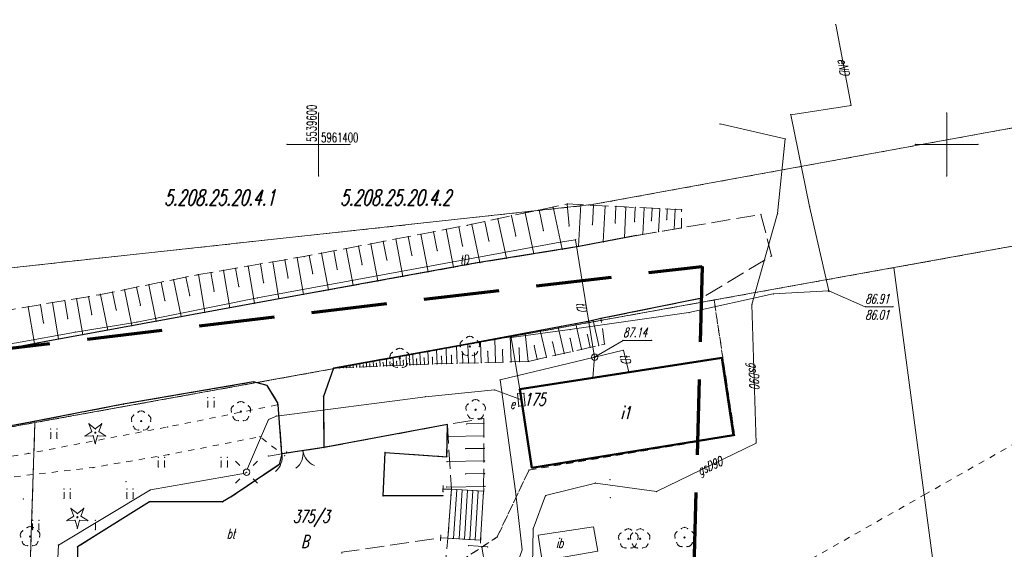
# Model space of a CAD drawing. Header units: metres. Extents: x 5537264 to 5541990, y 5958323 to 5965240.
# Tile 19 of 27: x 5539576 to 5539655, y 5961368 to 5961410. Entities that reach past the tile are written whole.
import ezdxf
from ezdxf.enums import TextEntityAlignment as Align

# ---------------------------------------------------------------- set-up
doc = ezdxf.new("R2010")
doc.units = ezdxf.units.M
for name, pattern in [('L_0_03', [1, 0.5, -0.5]), ('L_0_06', [2, 1.5, -0.5]), ('L_0_0C', [3, 2, -1]), ('L_0_29', [0]), ('L_0_C5', [0])]:
    doc.linetypes.add(name, pattern=pattern)
doc.layers.get('0').update_dxf_attribs({"linetype": 'CONTINUOUS', "lineweight": 18})
for name, color, linetype, lineweight in [('000_Inne__niezydentyfikowane_', 7, 'CONTINUOUS', 18), ('210_oznaczenie_konturu_uzytku_gruntowego', 3, 'CONTINUOUS', 18), ('211_numer_dzialki_ewidencyjnej', 96, 'CONTINUOUS', 18), ('217_kontur_klasyfikacyjny', 3, 'L_0_03', 18), ('218_kontur_uzytku_gruntowego', 3, 'L_0_03', 18), ('219_dzialka_ewidencyjna', 96, 'CONTINUOUS', 18), ('312_budynek_ewidencyjny', 7, 'CONTINUOUS', 50), ('312_oznaczenie_budynku_ewidencyjnego', 7, 'CONTINUOUS', 18), ('312_oznaczenie_budynku_ewidencyjnego_Atr117', 7, 'CONTINUOUS', 18), ('brama', 7, 'L_0_C5', 18), ('bt', 7, 'L_0_06', 18), ('drzewo_iglaste', 7, 'CONTINUOUS', 18), ('drzewo_lisciaste', 7, 'CONTINUOUS', 18), ('foliak_dla_projektanta', 5, 'CONTINUOUS', 18), ('furtka', 7, 'CONTINUOUS', 18), ('GES_UrzadzeniaSiecElektroenergetyczna_P', 7, 'CONTINUOUS', 18), ('jezdnia', 7, 'L_0_06', 18), ('komora_podziemna', 7, 'CONTINUOUS', 18), ('KR_ObiektKarto', 7, 'CONTINUOUS', 18), ('kraw', 7, 'CONTINUOUS', 25), ('kraweznik', 7, 'CONTINUOUS', 25), ('mur_op', 7, 'L_0_29', 18), ('opios', 7, 'CONTINUOUS', 18), ('przewod_elektroenergetyczny_podziemny', 7, 'CONTINUOUS', 18), ('przewod_elektroenergetyczny_podziemny_Atr1', 7, 'CONTINUOUS', 18), ('przewod_gazowy', 7, 'CONTINUOUS', 18), ('przewod_gazowy_Atr1', 7, 'CONTINUOUS', 18), ('przewod_telekomunikacyjny_podziemny', 7, 'CONTINUOUS', 18), ('przewod_telekomunikacyjny_podziemny_Atr1', 7, 'CONTINUOUS', 18), ('rzedna', 7, 'CONTINUOUS', 18), ('rzedna_Atr2', 7, 'CONTINUOUS', 18), ('rzedna_Atr3', 7, 'CONTINUOUS', 18), ('sch', 7, 'CONTINUOUS', 18), ('skarpa_nieumocniona', 7, 'L_0_06', 18), ('szafa_elektroenergetyczna_lub_kontener', 7, 'CONTINUOUS', 18), ('szafa_elektroenergetyczna_lub_kontener_Atr17', 7, 'CONTINUOUS', 18), ('trawnik', 7, 'L_0_03', 18), ('Wstawianie_ramki_sekcyjnej_z_opisem', 7, 'CONTINUOUS', 18), ('Zakres', 7, 'L_0_0C', 70)]:
    doc.layers.add(name, color=color, linetype=linetype, lineweight=lineweight)
doc.styles.get("Standard").update_dxf_attribs({"font": 'simplex.shx'})

# ---------------------------------------------------------------- blocks, each defined once
blk = doc.blocks.new('KTOK02_500')
at = {"color": 0, "linetype": 'Continuous', "lineweight": 13}
for centre, start, end in [((-3, 0), 0, 60.0184), ((3, 0), 119.9816, 180)]:
    blk.add_arc(centre, 3, start, end, dxfattribs=at)
blk = doc.blocks.new('KTOK04_500')
at = {"color": 0, "linetype": 'Continuous', "lineweight": 13}
blk.add_arc((3, 0), 3, 119.9816, 180, dxfattribs=at)
blk = doc.blocks.new('L_0_29_1')
at = {"color": 0, "linetype": 'Continuous', "lineweight": 13, "flags": 128}
blk.add_lwpolyline([(0, -0.5), (0, 0.5)], dxfattribs=at)
blk = doc.blocks.new('L_0_29_2')
at = {"color": 0, "linetype": 'Continuous', "lineweight": 13, "flags": 128}
blk.add_lwpolyline([(0, 0.5), (0, -0.5)], dxfattribs=at)
blk = doc.blocks.new('SUEO')
at = {"color": 0, "linetype": 'Continuous', "lineweight": 18}
blk.add_wipeout([(0, -0.5), (0.25, -0.43), (0.43, -0.25), (0.5, 0), (0.43, 0.25), (0.25, 0.43), (0, 0.5), (-0.25, 0.43), (-0.43, 0.25), (-0.5, 0), (-0.43, -0.25), (-0.25, -0.43)], dxfattribs=at)
at = {"color": 0, "linetype": 'Continuous', "lineweight": 18, "flags": 128}
for points in [[(-1.06, 1.06), (-1.76, 1.76)], [(1.76, 1.76), (1.06, 1.06)], [(-1.74, -1.74), (-1.06, -1.06)], [(1.06, -1.06), (1.76, -1.76)]]:
    blk.add_lwpolyline(points, dxfattribs=at)
at = {"color": 0, "linetype": 'Continuous', "lineweight": 18}
blk.add_circle((0, 0), 0.5, dxfattribs=at)

msp = doc.modelspace()

# ---------------------------------------------------------------- hatches: boundary and pattern name
at = {"layer": 'drzewo_iglaste', "linetype": 'Continuous', "lineweight": 18}
for points in [[(5539582.23, 5961377.01, 1), (5539582.23, 5961377.11, 1)], [(5539580.8, 5961370.28, 1), (5539580.8, 5961370.38, 1)]]:
    msp.add_hatch(color=256, dxfattribs=at).paths.add_polyline_path(points)
at = {"layer": 'drzewo_lisciaste', "linetype": 'Continuous', "lineweight": 18}
for points in [[(5539612.04, 5961383.88, 1), (5539612.04, 5961383.98, 1)], [(5539606.46, 5961382.93, 1), (5539606.46, 5961383.03, 1)], [(5539593.81, 5961378.69, 1), (5539593.81, 5961378.79, 1)], [(5539612.5, 5961378.84, 1), (5539612.5, 5961378.94, 1)], [(5539585.88, 5961377.94, 1), (5539585.88, 5961378.04, 1)], [(5539577.04, 5961368.74, 1), (5539577.04, 5961368.84, 1)], [(5539624.66, 5961368.56, 1), (5539624.66, 5961368.66, 1)], [(5539625.6, 5961368.57, 1), (5539625.6, 5961368.67, 1)], [(5539629.13, 5961368.67, 1), (5539629.13, 5961368.77, 1)]]:
    msp.add_hatch(color=256, dxfattribs=at).paths.add_polyline_path(points)
at = {"layer": 'rzedna', "linetype": 'Continuous', "lineweight": 18}
for points in [[(5539640.61, 5961388.295, 1), (5539640.61, 5961388.385, 1)], [(5539621.97, 5961383.025, 1), (5539621.97, 5961383.115, 1)]]:
    msp.add_hatch(color=256, dxfattribs=at).paths.add_polyline_path(points)

# ---------------------------------------------------------------- linework, layer by layer
for p in [(5539641.17, 5961409.54), (5539642.38, 5961403.11), (5539600, 5961402.5), (5539637.58, 5961402.37), (5539650, 5961402.5), (5539631.96, 5961401.64), (5539597.5, 5961400), (5539600, 5961400), (5539602.5, 5961400), (5539637.15, 5961400.44), (5539647.5, 5961400), (5539652.5, 5961400), (5539600, 5961397.5), (5539650, 5961397.5), (5539619.79, 5961395.26), (5539619.82, 5961395.27), (5539620.88, 5961395.21), (5539621.47, 5961395.18), (5539621.88, 5961395.16), (5539622.81, 5961395.11), (5539615.35, 5961394.32), (5539616.44, 5961394.55), (5539617.55, 5961394.79), (5539618.67, 5961395.02), (5539623.67, 5961395.07), (5539624.35, 5961395.03), (5539624.47, 5961395.02), (5539625.21, 5961394.99), (5539625.91, 5961394.95), (5539626.55, 5961394.92), (5539627.16, 5961394.89), (5539627.75, 5961394.87), (5539628.39, 5961394.83), (5539628.89, 5961394.81), (5539635.21, 5961394.43), (5539636.54, 5961394.5), (5539639.08, 5961395.05), (5539611.85, 5961393.57), (5539612.19, 5961393.64), (5539613.23, 5961393.86), (5539614.28, 5961394.09), (5539619.94, 5961393.52), (5539621.8, 5961393.61), (5539623.61, 5961393.74), (5539625.16, 5961393.85), (5539626.5, 5961393.94), (5539627.71, 5961394.01), (5539608.14, 5961392.86), (5539609.15, 5961393.05), (5539610.16, 5961393.25), (5539611.17, 5961393.44), (5539617.9, 5961393.13), (5539625.3, 5961392.75), (5539625.8, 5961392.84), (5539627.07, 5961393.05), (5539628.31, 5961393.26), (5539628.88, 5961393.36), (5539604.16, 5961392.1), (5539605.15, 5961392.29), (5539606.15, 5961392.48), (5539607.14, 5961392.67), (5539613.56, 5961392.32), (5539615.7, 5961392.72), (5539619.24, 5961392.22), (5539620.46, 5961392.42), (5539622.66, 5961392.25), (5539624.35, 5961392.57), (5539600.24, 5961391.35), (5539601.21, 5961391.53), (5539602.19, 5961391.72), (5539603.18, 5961391.91), (5539607.43, 5961391.18), (5539609.44, 5961391.55), (5539611.46, 5961391.93), (5539617.14, 5961391.3), (5539619.39, 5961391.66), (5539620.69, 5961391.88), (5539620.72, 5961391.88), (5539595.37, 5961390.49), (5539596.35, 5961390.65), (5539597.32, 5961390.82), (5539598.29, 5961390.99), (5539598.84, 5961391.08), (5539599.26, 5961391.16), (5539603.46, 5961390.44), (5539605.44, 5961390.81), (5539612.46, 5961390.54), (5539612.84, 5961390.6), (5539614.95, 5961390.94), (5539636.06, 5961391.13), (5539590.32, 5961389.62), (5539590.43, 5961389.64), (5539591.43, 5961389.81), (5539592.42, 5961389.98), (5539593.4, 5961390.15), (5539594.39, 5961390.32), (5539599.54, 5961389.71), (5539601.49, 5961390.07), (5539608.72, 5961389.86), (5539610.73, 5961390.23), (5539630.53, 5961390.3), (5539586.49, 5961388.84), (5539587.47, 5961389.04), (5539588.45, 5961389.24), (5539589.44, 5961389.44), (5539595.62, 5961389.01), (5539597.57, 5961389.36), (5539604.73, 5961389.14), (5539606.72, 5961389.5), (5539582.65, 5961388.06), (5539583.6, 5961388.25), (5539584.56, 5961388.45), (5539585.52, 5961388.64), (5539591.68, 5961388.32), (5539593.66, 5961388.67), (5539598.79, 5961388.07), (5539600.8, 5961388.43), (5539602.76, 5961388.79), (5539636.19, 5961388.1), (5539640.61, 5961388.34), (5539640.61, 5961388.34), (5539577.86, 5961387.25), (5539578.83, 5961387.41), (5539579.79, 5961387.57), (5539580.74, 5961387.73), (5539581.7, 5961387.89), (5539582.51, 5961388.03), (5539587.77, 5961387.58), (5539589.74, 5961387.96), (5539594.89, 5961387.36), (5539595.13, 5961387.79), (5539596.85, 5961387.72), (5539630.51, 5961387.77), (5539631.48, 5961387.62), (5539634.49, 5961387.26), (5539576.89, 5961387.09), (5539583.89, 5961386.83), (5539585.82, 5961387.2), (5539590.95, 5961386.64), (5539592.93, 5961387.01), (5539593.82, 5961387.17), (5539629.48, 5961386.62), (5539643.52, 5961387.08), (5539645.728, 5961387.08), (5539578.11, 5961385.79), (5539580.03, 5961386.13), (5539581.94, 5961386.46), (5539585.54, 5961385.86), (5539587.08, 5961385.93), (5539589.05, 5961386.3), (5539620.48, 5961385.73), (5539621.59, 5961385.94), (5539621.85, 5961386), (5539622.48, 5961386.14), (5539580.65, 5961385.07), (5539583.22, 5961385.23), (5539585.14, 5961385.58), (5539616.44, 5961384.97), (5539617.65, 5961385.2), (5539619.08, 5961385.47), (5539620, 5961385.27), (5539577.38, 5961384.15), (5539578.17, 5961384.3), (5539579.31, 5961384.51), (5539581.23, 5961384.86), (5539611.28, 5961384.178), (5539611.452, 5961384.396), (5539611.779, 5961384.633), (5539612.04, 5961384.73), (5539612.301, 5961384.633), (5539612.628, 5961384.396), (5539612.8, 5961384.178), (5539612.9, 5961384.3), (5539614.02, 5961384.51), (5539615.26, 5961384.75), (5539615.34, 5961384.63), (5539618.61, 5961384.28), (5539620.02, 5961384.57), (5539621.4, 5961384.86), (5539624.24, 5961384.41), (5539626.517, 5961384.41), (5539605.872, 5961383.446), (5539606.199, 5961383.683), (5539606.46, 5961383.78), (5539606.721, 5961383.683), (5539607.048, 5961383.446), (5539607.5, 5961383.33), (5539608.07, 5961383.43), (5539608.71, 5961383.54), (5539609.4, 5961383.66), (5539610.15, 5961383.8), (5539610.98, 5961383.95), (5539611.291, 5961383.901), (5539611.416, 5961383.515), (5539611.5, 5961384.04), (5539611.89, 5961384.11), (5539612.04, 5961383.93), (5539612.41, 5961383.41), (5539612.664, 5961383.515), (5539612.789, 5961383.901), (5539613.47, 5961383.53), (5539614.65, 5961383.66), (5539615.96, 5961383.8), (5539617.17, 5961383.98), (5539619.55, 5961383.38), (5539620.25, 5961383.54), (5539620.94, 5961383.7), (5539621.62, 5961383.85), (5539622.3, 5961384), (5539622.77, 5961384.11), (5539624.27, 5961383.62), (5539603.28, 5961382.57), (5539603.81, 5961382.67), (5539604.34, 5961382.76), (5539604.61, 5961382.58), (5539604.87, 5961382.86), (5539605.14, 5961382.64), (5539605.4, 5961382.95), (5539605.68, 5961382.69), (5539605.7, 5961383.228), (5539605.711, 5961382.951), (5539605.836, 5961382.565), (5539605.93, 5961383.05), (5539606.21, 5961382.75), (5539606.46, 5961383.14), (5539606.46, 5961382.98), (5539606.74, 5961382.81), (5539606.98, 5961383.23), (5539607.084, 5961382.565), (5539607.209, 5961382.951), (5539607.22, 5961383.228), (5539607.25, 5961382.87), (5539607.8, 5961382.93), (5539608.4, 5961383), (5539609.06, 5961383.07), (5539609.78, 5961383.14), (5539609.8, 5961382.55), (5539610.19, 5961382.56), (5539610.57, 5961383.22), (5539610.59, 5961382.57), (5539611.02, 5961382.58), (5539611.45, 5961383.31), (5539611.47, 5961382.6), (5539611.57, 5961383.282), (5539611.839, 5961383.207), (5539611.94, 5961382.61), (5539612.241, 5961383.207), (5539612.43, 5961382.62), (5539612.51, 5961383.282), (5539612.95, 5961382.64), (5539613.5, 5961382.65), (5539614.07, 5961382.67), (5539614.68, 5961382.68), (5539615.32, 5961382.7), (5539615.99, 5961382.72), (5539616.69, 5961382.74), (5539616.72, 5961382.74), (5539617.41, 5961382.9), (5539618.13, 5961383.06), (5539618.85, 5961383.22), (5539621.97, 5961383.07), (5539621.97, 5961383.07), (5539621.97, 5961383.07), (5539632.11, 5961383.03), (5539632.11, 5961383.03), (5539601.19, 5961382.2), (5539601.69, 5961382.29), (5539601.69, 5961382.22), (5539601.95, 5961382.28), (5539601.96, 5961382.23), (5539602.22, 5961382.38), (5539602.22, 5961382.24), (5539602.49, 5961382.34), (5539602.49, 5961382.26), (5539602.75, 5961382.48), (5539602.76, 5961382.27), (5539603.02, 5961382.4), (5539603.02, 5961382.28), (5539603.29, 5961382.29), (5539603.55, 5961382.46), (5539603.56, 5961382.3), (5539603.82, 5961382.31), (5539604.08, 5961382.52), (5539604.09, 5961382.32), (5539604.36, 5961382.33), (5539604.62, 5961382.35), (5539604.89, 5961382.36), (5539605.16, 5961382.37), (5539605.42, 5961382.38), (5539605.69, 5961382.39), (5539605.96, 5961382.4), (5539605.99, 5961382.332), (5539606.22, 5961382.41), (5539606.259, 5961382.257), (5539606.49, 5961382.43), (5539606.661, 5961382.257), (5539606.76, 5961382.44), (5539606.93, 5961382.332), (5539607.01, 5961382.45), (5539607.27, 5961382.46), (5539607.54, 5961382.47), (5539607.82, 5961382.48), (5539608.11, 5961382.5), (5539608.42, 5961382.51), (5539608.7, 5961382.52), (5539608.74, 5961382.52), (5539609.08, 5961382.53), (5539609.43, 5961382.54), (5539624.7, 5961381.88), (5539594.82, 5961381.1), (5539614.45, 5961381.26), (5539621.84, 5961381.43), (5539595.9, 5961380.82), (5539614, 5961380.46), (5539616.01, 5961380.52), (5539616.01, 5961380.52), (5539616.344, 5961380.201), (5539591.179, 5961379.859), (5539591.679, 5961379.859), (5539593.549, 5961379.443), (5539593.81, 5961379.54), (5539594.071, 5961379.443), (5539596.74, 5961379.47), (5539600.39, 5961379.94), (5539608.51, 5961379.92), (5539612.239, 5961379.593), (5539612.5, 5961379.69), (5539612.761, 5961379.593), (5539615.846, 5961380.155), (5539616.14, 5961379.68), (5539584.45, 5961379.33), (5539585.619, 5961378.693), (5539585.88, 5961378.79), (5539586.141, 5961378.693), (5539591.179, 5961379.109), (5539591.679, 5961379.109), (5539593.05, 5961378.988), (5539593.061, 5961378.711), (5539593.222, 5961379.206), (5539593.81, 5961378.74), (5539594.398, 5961379.206), (5539594.559, 5961378.711), (5539594.57, 5961378.988), (5539596.78, 5961379.29), (5539611.74, 5961379.138), (5539611.751, 5961378.861), (5539611.912, 5961379.356), (5539612.5, 5961378.89), (5539613.088, 5961379.356), (5539613.249, 5961378.861), (5539613.26, 5961379.138), (5539615.936, 5961379.159), (5539616.28, 5961378.76), (5539616.434, 5961379.205), (5539577.08, 5961377.89), (5539585.12, 5961378.238), (5539585.131, 5961377.961), (5539585.292, 5961378.456), (5539585.88, 5961377.99), (5539586.468, 5961378.456), (5539586.629, 5961377.961), (5539586.64, 5961378.238), (5539593.186, 5961378.325), (5539593.34, 5961378.092), (5539593.609, 5961378.017), (5539594.011, 5961378.017), (5539594.28, 5961378.092), (5539594.434, 5961378.325), (5539596.02, 5961378.1), (5539596.65, 5961378.38), (5539611.876, 5961378.475), (5539612.03, 5961378.242), (5539612.299, 5961378.167), (5539612.701, 5961378.167), (5539612.97, 5961378.242), (5539613.124, 5961378.475), (5539613.15, 5961378.19), (5539578.679, 5961377.359), (5539579.179, 5961377.359), (5539581.718, 5961377.766), (5539581.947, 5961377.153), (5539582.23, 5961377.359), (5539582.23, 5961377.06), (5539582.513, 5961377.153), (5539582.742, 5961377.766), (5539585.256, 5961377.575), (5539585.41, 5961377.342), (5539585.679, 5961377.267), (5539586.081, 5961377.267), (5539586.35, 5961377.342), (5539586.504, 5961377.575), (5539588, 5961377.52), (5539610.25, 5961377.71), (5539611.78, 5961377.76), (5539613.16, 5961377.79), (5539578.679, 5961376.609), (5539579.179, 5961376.609), (5539581.402, 5961376.792), (5539582.055, 5961376.82), (5539582.405, 5961376.82), (5539583.058, 5961376.792), (5539595.34, 5961376.74), (5539610.24, 5961376.75), (5539613.18, 5961376.8), (5539633.03, 5961376.87), (5539633.03, 5961376.87), (5539633.12, 5961376.84), (5539582.23, 5961376.19), (5539597.47, 5961375.52), (5539600.421, 5961375.87), (5539600.59, 5961375.94), (5539611.71, 5961375.79), (5539613.19, 5961375.81), (5539634.83, 5961376.24), (5539576.91, 5961375.41), (5539587.239, 5961375.089), (5539587.739, 5961375.089), (5539588.07, 5961375.32), (5539592.239, 5961375.089), (5539592.739, 5961375.089), (5539596.011, 5961375.196), (5539597.08, 5961375.38), (5539597.29, 5961375.24), (5539605.29, 5961375.49), (5539610.22, 5961375.14), (5539610.22, 5961374.76), (5539613.21, 5961374.81), (5539623.21, 5961375.29), (5539623.21, 5961375.29), (5539582.04, 5961374.29), (5539587.239, 5961374.339), (5539587.739, 5961374.339), (5539592.239, 5961374.339), (5539592.739, 5961374.339), (5539596.86, 5961374.52), (5539616.75, 5961374.09), (5539616.98, 5961374.26), (5539616.98, 5961374.26), (5539584.66, 5961373.17), (5539611.72, 5961373.78), (5539613.23, 5961373.8), (5539623.195, 5961373.324), (5539579.739, 5961372.589), (5539580.239, 5961372.589), (5539584.739, 5961372.589), (5539585.239, 5961372.589), (5539586.61, 5961372.51), (5539605.163, 5961372.749), (5539609.899, 5961372.602), (5539610.2, 5961372.73), (5539610.57, 5961372.56), (5539613.14, 5961372.4), (5539613.25, 5961372.79), (5539615.68, 5961372.42), (5539622.04, 5961373.05), (5539626.91, 5961372.38), (5539576.51, 5961371.79), (5539579.739, 5961371.839), (5539580.239, 5961371.839), (5539584.739, 5961371.839), (5539585.239, 5961371.839), (5539593.12, 5961372), (5539605.13, 5961372.03), (5539609.907, 5961372.039), (5539609.91, 5961372.04), (5539618.07, 5961372.06), (5539623.236, 5961371.901), (5539648.2, 5961372.11), (5539580.288, 5961371.036), (5539581.312, 5961371.036), (5539586.53, 5961371.55), (5539592.36, 5961371.55), (5539577.239, 5961370.089), (5539577.739, 5961370.089), (5539579.972, 5961370.062), (5539580.517, 5961370.423), (5539580.625, 5961370.09), (5539580.8, 5961370.629), (5539580.8, 5961370.33), (5539580.975, 5961370.09), (5539581.083, 5961370.423), (5539581.628, 5961370.062), (5539582.239, 5961370.089), (5539576.452, 5961369.256), (5539576.779, 5961369.493), (5539577.04, 5961369.59), (5539577.239, 5961369.339), (5539577.301, 5961369.493), (5539577.628, 5961369.256), (5539577.739, 5961369.339), (5539580.8, 5961369.46), (5539582.239, 5961369.339), (5539617.08, 5961369.4), (5539624.399, 5961369.313), (5539624.66, 5961369.41), (5539624.921, 5961369.313), (5539625.339, 5961369.323), (5539625.6, 5961369.42), (5539625.861, 5961369.323), (5539628.869, 5961369.423), (5539629.13, 5961369.52), (5539629.391, 5961369.423), (5539576.28, 5961369.038), (5539576.291, 5961368.761), (5539577.04, 5961368.79), (5539577.789, 5961368.761), (5539577.8, 5961369.038), (5539609.722, 5961368.694), (5539610.3, 5961368.66), (5539612.89, 5961368.52), (5539614.22, 5961368.76), (5539623.9, 5961368.858), (5539623.911, 5961368.581), (5539624.072, 5961369.076), (5539624.66, 5961368.61), (5539624.84, 5961368.868), (5539624.851, 5961368.591), (5539625.012, 5961369.086), (5539625.248, 5961369.076), (5539625.409, 5961368.581), (5539625.42, 5961368.858), (5539625.6, 5961368.62), (5539626.188, 5961369.086), (5539626.349, 5961368.591), (5539626.36, 5961368.868), (5539628.37, 5961368.968), (5539628.381, 5961368.691), (5539628.542, 5961369.186), (5539629.13, 5961368.72), (5539629.718, 5961369.186), (5539629.879, 5961368.691), (5539629.89, 5961368.968), (5539576.416, 5961368.375), (5539576.57, 5961368.142), (5539576.839, 5961368.067), (5539577.241, 5961368.067), (5539577.51, 5961368.142), (5539577.664, 5961368.375), (5539579.29, 5961368.12), (5539580.81, 5961367.97), (5539611.94, 5961368.07), (5539613.47, 5961367.97), (5539624.036, 5961368.195), (5539624.19, 5961367.962), (5539624.459, 5961367.887), (5539624.861, 5961367.887), (5539624.976, 5961368.205), (5539625.13, 5961367.962), (5539625.284, 5961368.195), (5539625.399, 5961367.897), (5539625.801, 5961367.897), (5539626.07, 5961367.972), (5539626.224, 5961368.205), (5539628.506, 5961368.305), (5539628.66, 5961368.072), (5539628.929, 5961367.997), (5539629.331, 5961367.997), (5539629.6, 5961368.072), (5539629.754, 5961368.305)]:
    msp.add_point(p)
at = {"layer": '000_Inne__niezydentyfikowane_', "linetype": 'Continuous', "lineweight": 18, "flags": 128}
for points in [[(5539619.79, 5961395.26), (5539619.94, 5961393.52)], [(5539620.88, 5961395.21), (5539620.69, 5961391.88)], [(5539621.88, 5961395.16), (5539621.8, 5961393.61)], [(5539622.81, 5961395.11), (5539622.66, 5961392.25)], [(5539615.35, 5961394.32), (5539615.7, 5961392.72)], [(5539616.44, 5961394.55), (5539617.14, 5961391.3)], [(5539617.55, 5961394.79), (5539617.9, 5961393.13)], [(5539618.67, 5961395.02), (5539619.39, 5961391.66)], [(5539623.67, 5961395.07), (5539623.61, 5961393.74)], [(5539624.47, 5961395.02), (5539624.35, 5961392.57)], [(5539625.21, 5961394.99), (5539625.16, 5961393.85)], [(5539625.91, 5961394.95), (5539625.8, 5961392.84)], [(5539626.55, 5961394.92), (5539626.5, 5961393.94)], [(5539627.16, 5961394.89), (5539627.07, 5961393.05)], [(5539627.75, 5961394.87), (5539627.71, 5961394.01)], [(5539628.39, 5961394.83), (5539628.31, 5961393.26)], [(5539612.19, 5961393.64), (5539612.84, 5961390.6)], [(5539613.23, 5961393.86), (5539613.56, 5961392.32)], [(5539614.28, 5961394.09), (5539614.95, 5961390.94)], [(5539608.14, 5961392.86), (5539608.72, 5961389.86)], [(5539609.15, 5961393.05), (5539609.44, 5961391.55)], [(5539610.16, 5961393.25), (5539610.73, 5961390.23)], [(5539611.17, 5961393.44), (5539611.46, 5961391.93)], [(5539604.16, 5961392.1), (5539604.73, 5961389.14)], [(5539605.15, 5961392.29), (5539605.44, 5961390.81)], [(5539606.15, 5961392.48), (5539606.72, 5961389.5)], [(5539607.14, 5961392.67), (5539607.43, 5961391.18)], [(5539600.24, 5961391.35), (5539600.8, 5961388.43)], [(5539601.21, 5961391.53), (5539601.49, 5961390.07)], [(5539602.19, 5961391.72), (5539602.76, 5961388.79)], [(5539603.18, 5961391.91), (5539603.46, 5961390.44)], [(5539595.37, 5961390.49), (5539595.62, 5961389.01)], [(5539596.35, 5961390.65), (5539596.85, 5961387.72)], [(5539597.32, 5961390.82), (5539597.57, 5961389.36)], [(5539598.29, 5961390.99), (5539598.79, 5961388.07)], [(5539599.26, 5961391.16), (5539599.54, 5961389.71)], [(5539590.43, 5961389.64), (5539590.95, 5961386.64)], [(5539591.43, 5961389.81), (5539591.68, 5961388.32)], [(5539592.42, 5961389.98), (5539592.93, 5961387.01)], [(5539593.4, 5961390.15), (5539593.66, 5961388.67)], [(5539594.39, 5961390.32), (5539594.89, 5961387.36)], [(5539586.49, 5961388.84), (5539587.08, 5961385.93)], [(5539587.47, 5961389.04), (5539587.77, 5961387.58)], [(5539588.45, 5961389.24), (5539589.05, 5961386.3)], [(5539589.44, 5961389.44), (5539589.74, 5961387.96)], [(5539582.65, 5961388.06), (5539583.22, 5961385.23)], [(5539583.6, 5961388.25), (5539583.89, 5961386.83)], [(5539584.56, 5961388.45), (5539585.14, 5961385.58)], [(5539585.52, 5961388.64), (5539585.82, 5961387.2)], [(5539577.86, 5961387.25), (5539578.11, 5961385.79)], [(5539578.83, 5961387.41), (5539579.31, 5961384.51)], [(5539579.79, 5961387.57), (5539580.03, 5961386.13)], [(5539580.74, 5961387.73), (5539581.23, 5961384.86)], [(5539581.7, 5961387.89), (5539581.94, 5961386.46)], [(5539576.89, 5961387.09), (5539577.38, 5961384.15)], [(5539620.94, 5961383.7), (5539620.48, 5961385.73)], [(5539622.3, 5961384), (5539621.85, 5961386)], [(5539616.69, 5961382.74), (5539616.44, 5961384.97)], [(5539618.13, 5961383.06), (5539617.65, 5961385.2)], [(5539619.55, 5961383.38), (5539619.08, 5961385.47)], [(5539612.95, 5961382.64), (5539612.9, 5961384.3)], [(5539614.07, 5961382.67), (5539614.02, 5961384.51)], [(5539615.32, 5961382.7), (5539615.26, 5961384.75)], [(5539618.85, 5961383.22), (5539618.61, 5961384.28)], [(5539620.25, 5961383.54), (5539620.02, 5961384.57)], [(5539621.62, 5961383.85), (5539621.4, 5961384.86)], [(5539607.54, 5961382.47), (5539607.5, 5961383.33)], [(5539608.11, 5961382.5), (5539608.07, 5961383.43)], [(5539608.74, 5961382.52), (5539608.71, 5961383.54)], [(5539609.43, 5961382.54), (5539609.4, 5961383.66)], [(5539610.19, 5961382.56), (5539610.15, 5961383.8)], [(5539611.02, 5961382.58), (5539610.98, 5961383.95)], [(5539611.94, 5961382.61), (5539611.89, 5961384.11)], [(5539612.43, 5961382.62), (5539612.41, 5961383.41)], [(5539613.5, 5961382.65), (5539613.47, 5961383.53)], [(5539614.68, 5961382.68), (5539614.65, 5961383.66)], [(5539615.99, 5961382.72), (5539615.96, 5961383.8)], [(5539617.41, 5961382.9), (5539617.17, 5961383.98)], [(5539603.29, 5961382.29), (5539603.28, 5961382.57)], [(5539603.82, 5961382.31), (5539603.81, 5961382.67)], [(5539604.36, 5961382.33), (5539604.34, 5961382.76)], [(5539604.62, 5961382.35), (5539604.61, 5961382.58)], [(5539604.89, 5961382.36), (5539604.87, 5961382.86)], [(5539605.16, 5961382.37), (5539605.14, 5961382.64)], [(5539605.42, 5961382.38), (5539605.4, 5961382.95)], [(5539605.69, 5961382.39), (5539605.68, 5961382.69)], [(5539605.96, 5961382.4), (5539605.93, 5961383.05)], [(5539606.22, 5961382.41), (5539606.21, 5961382.75)], [(5539606.49, 5961382.43), (5539606.46, 5961383.14)], [(5539606.76, 5961382.44), (5539606.74, 5961382.81)], [(5539607.01, 5961382.45), (5539606.98, 5961383.23)], [(5539607.27, 5961382.46), (5539607.25, 5961382.87)], [(5539607.82, 5961382.48), (5539607.8, 5961382.93)], [(5539608.42, 5961382.51), (5539608.4, 5961383)], [(5539609.08, 5961382.53), (5539609.06, 5961383.07)], [(5539609.8, 5961382.55), (5539609.78, 5961383.14)], [(5539610.59, 5961382.57), (5539610.57, 5961383.22)], [(5539611.47, 5961382.6), (5539611.45, 5961383.31)], [(5539601.69, 5961382.22), (5539601.69, 5961382.29)], [(5539601.96, 5961382.23), (5539601.95, 5961382.28)], [(5539602.22, 5961382.24), (5539602.22, 5961382.38)], [(5539602.49, 5961382.26), (5539602.49, 5961382.34)], [(5539602.76, 5961382.27), (5539602.75, 5961382.48)], [(5539603.02, 5961382.28), (5539603.02, 5961382.4)], [(5539603.56, 5961382.3), (5539603.55, 5961382.46)], [(5539604.09, 5961382.32), (5539604.08, 5961382.52)], [(5539613.16, 5961377.79), (5539611.78, 5961377.76)], [(5539613.18, 5961376.8), (5539610.24, 5961376.75)], [(5539613.19, 5961375.81), (5539611.71, 5961375.79)], [(5539613.21, 5961374.81), (5539610.22, 5961374.76)], [(5539613.23, 5961373.8), (5539611.72, 5961373.78)], [(5539613.25, 5961372.79), (5539610.2, 5961372.73)], [(5539613.47, 5961367.97), (5539611.94, 5961368.07)]]:
    msp.add_lwpolyline(points, dxfattribs=at)
at = {"layer": '217_kontur_klasyfikacyjny', "lineweight": 18, "flags": 128}
for points in [[(5539682.16, 5961396.76), (5539645.79, 5961390.2)], [(5539648.2, 5961372.11), (5539683, 5961391.87)], [(5539645.79, 5961390.2), (5539631.48, 5961387.62)], [(5539631.48, 5961387.62), (5539633.12, 5961376.84)], [(5539633.12, 5961376.84), (5539616.75, 5961374.09)], [(5539616.75, 5961374.09), (5539614.22, 5961368.76)], [(5539634.87, 5961364.54), (5539648.2, 5961372.11)], [(5539614.22, 5961368.76), (5539607.29, 5961364.2)]]:
    msp.add_lwpolyline(points, dxfattribs=at)
at = {"layer": '218_kontur_uzytku_gruntowego', "lineweight": 18, "flags": 128}
for points in [[(5539702.41, 5961409.93), (5539621.78, 5961395.21)], [(5539682.16, 5961396.76), (5539645.79, 5961390.2)], [(5539645.79, 5961390.2), (5539682.16, 5961396.76)], [(5539621.78, 5961395.21), (5539548.23, 5961387.22)], [(5539648.2, 5961372.11), (5539683, 5961391.87)], [(5539645.79, 5961390.2), (5539631.48, 5961387.62)], [(5539631.48, 5961387.62), (5539645.79, 5961390.2)], [(5539631.48, 5961387.62), (5539577.42, 5961377.86)], [(5539577.42, 5961377.86), (5539631.48, 5961387.62)], [(5539631.48, 5961387.62), (5539633.12, 5961376.84)], [(5539633.12, 5961376.84), (5539631.48, 5961387.62)], [(5539547.88, 5961372.53), (5539577.42, 5961377.86)], [(5539577.42, 5961377.86), (5539547.88, 5961372.53)], [(5539577.42, 5961377.86), (5539576.54, 5961351.11)], [(5539576.54, 5961351.11), (5539577.42, 5961377.86)], [(5539633.12, 5961376.84), (5539616.75, 5961374.09)], [(5539616.75, 5961374.09), (5539633.12, 5961376.84)], [(5539616.75, 5961374.09), (5539614.22, 5961368.76)], [(5539614.22, 5961368.76), (5539616.75, 5961374.09)], [(5539634.87, 5961364.54), (5539648.2, 5961372.11)], [(5539614.22, 5961368.76), (5539607.29, 5961364.2)], [(5539607.29, 5961364.2), (5539614.22, 5961368.76)]]:
    msp.add_lwpolyline(points, dxfattribs=at)
at = {"layer": '219_dzialka_ewidencyjna', "linetype": 'Continuous', "lineweight": 18, "flags": 128}
for points in [[(5539702.41, 5961409.93), (5539621.78, 5961395.21)], [(5539682.16, 5961396.76), (5539645.79, 5961390.2)], [(5539621.78, 5961395.21), (5539548.23, 5961387.22)], [(5539577.42, 5961377.86), (5539645.79, 5961390.2)], [(5539645.79, 5961390.2), (5539649.19, 5961364.71)], [(5539547.88, 5961372.53), (5539577.42, 5961377.86)], [(5539576.54, 5961351.11), (5539577.42, 5961377.86)]]:
    msp.add_lwpolyline(points, dxfattribs=at)
at = {"layer": '312_budynek_ewidencyjny', "linetype": 'Continuous', "lineweight": 50, "flags": 128}
for points in [[(5539616.01, 5961380.52), (5539632.11, 5961383.03)], [(5539632.11, 5961383.03), (5539633.03, 5961376.87)], [(5539616.98, 5961374.26), (5539616.01, 5961380.52)], [(5539633.03, 5961376.87), (5539616.98, 5961374.26)]]:
    msp.add_lwpolyline(points, dxfattribs=at)
at = {"layer": 'brama', "linetype": 'CONTINUOUS', "lineweight": 18}
msp.add_line((5539600.421, 5961375.87), (5539597.08, 5961375.38), dxfattribs=at)
at = {"layer": 'bt', "lineweight": 18, "flags": 128}
msp.add_lwpolyline([(5539593.477, 5961356.9), (5539593.78, 5961363.04), (5539587.33, 5961363.34), (5539587.18, 5961360.18), (5539584.98, 5961360.25), (5539584.98, 5961361.41), (5539580.92, 5961361.43), (5539580.81, 5961367.97), (5539586.53, 5961371.55), (5539592.36, 5961371.55), (5539593.12, 5961372), (5539596.86, 5961374.52), (5539597.08, 5961375.38), (5539600.421, 5961375.87), (5539610.25, 5961377.71), (5539610.22, 5961375.14), (5539605.29, 5961375.49), (5539605.13, 5961372.03), (5539609.91, 5961372.04), (5539609.899, 5961372.602), (5539610.57, 5961372.56), (5539610.3, 5961368.66), (5539609.722, 5961368.694), (5539601.863, 5961367.549), (5539601.408, 5961362.448), (5539595.154, 5961359.805), (5539594.91, 5961357.16), (5539594.894, 5961356.831)], close=True, dxfattribs=at)
at = {"layer": 'drzewo_iglaste', "linetype": 'Continuous', "lineweight": 18, "flags": 128}
for points in [[(5539581.402, 5961376.792), (5539581.947, 5961377.153)], [(5539581.947, 5961377.153), (5539581.718, 5961377.766)], [(5539581.718, 5961377.766), (5539582.23, 5961377.359)], [(5539582.23, 5961377.359), (5539582.742, 5961377.766)], [(5539582.742, 5961377.766), (5539582.513, 5961377.153)], [(5539582.513, 5961377.153), (5539583.058, 5961376.792)], [(5539582.055, 5961376.82), (5539581.402, 5961376.792)], [(5539582.23, 5961376.19), (5539582.055, 5961376.82)], [(5539582.405, 5961376.82), (5539582.23, 5961376.19)], [(5539583.058, 5961376.792), (5539582.405, 5961376.82)], [(5539580.517, 5961370.423), (5539580.288, 5961371.036)], [(5539580.288, 5961371.036), (5539580.8, 5961370.629)], [(5539580.8, 5961370.629), (5539581.312, 5961371.036)], [(5539581.312, 5961371.036), (5539581.083, 5961370.423)], [(5539579.972, 5961370.062), (5539580.517, 5961370.423)], [(5539580.625, 5961370.09), (5539579.972, 5961370.062)], [(5539580.8, 5961369.46), (5539580.625, 5961370.09)], [(5539580.975, 5961370.09), (5539580.8, 5961369.46)], [(5539581.628, 5961370.062), (5539580.975, 5961370.09)], [(5539581.083, 5961370.423), (5539581.628, 5961370.062)]]:
    msp.add_lwpolyline(points, dxfattribs=at)
at = {"layer": 'drzewo_iglaste', "lineweight": 18}
for centre in [(5539582.23, 5961377.06), (5539580.8, 5961370.33)]:
    msp.add_circle(centre, 0.05, dxfattribs=at)
at = {"layer": 'drzewo_lisciaste', "lineweight": 18}
for centre in [(5539612.04, 5961383.93), (5539606.46, 5961382.98), (5539593.81, 5961378.74), (5539612.5, 5961378.89), (5539585.88, 5961377.99), (5539577.04, 5961368.79), (5539624.66, 5961368.61), (5539625.6, 5961368.62), (5539629.13, 5961368.72)]:
    msp.add_circle(centre, 0.05, dxfattribs=at)
for centre, radius, start, end in [((5539611.66, 5961384.054), 0.4, 121.308, 202.548), ((5539612.04, 5961384.33), 0.4, 49.272, 130.728), ((5539612.42, 5961384.054), 0.4, 337.452, 58.692), ((5539606.08, 5961383.104), 0.4, 121.308, 202.548), ((5539606.46, 5961383.38), 0.4, 49.272, 130.728), ((5539606.84, 5961383.104), 0.4, 337.452, 58.692), ((5539611.805, 5961383.606), 0.4, 193.221, 274.871), ((5539612.275, 5961383.606), 0.4, 265.129, 346.779), ((5539606.225, 5961382.656), 0.4, 193.221, 274.871), ((5539606.695, 5961382.656), 0.4, 265.129, 346.779), ((5539593.81, 5961379.14), 0.4, 49.272, 130.728), ((5539612.5, 5961379.29), 0.4, 49.272, 130.728), ((5539585.88, 5961378.39), 0.4, 49.272, 130.728), ((5539593.43, 5961378.864), 0.4, 121.308, 202.548), ((5539594.19, 5961378.864), 0.4, 337.452, 58.692), ((5539612.12, 5961379.014), 0.4, 121.308, 202.548), ((5539612.88, 5961379.014), 0.4, 337.452, 58.692), ((5539585.5, 5961378.114), 0.4, 121.308, 202.548), ((5539586.26, 5961378.114), 0.4, 337.452, 58.692), ((5539593.575, 5961378.416), 0.4, 193.221, 274.871), ((5539594.045, 5961378.416), 0.4, 265.129, 346.779), ((5539612.265, 5961378.566), 0.4, 193.221, 274.871), ((5539612.735, 5961378.566), 0.4, 265.129, 346.779), ((5539585.645, 5961377.666), 0.4, 193.221, 274.871), ((5539586.115, 5961377.666), 0.4, 265.129, 346.779), ((5539576.66, 5961368.914), 0.4, 121.308, 202.548), ((5539577.04, 5961369.19), 0.4, 49.272, 130.728), ((5539577.42, 5961368.914), 0.4, 337.452, 58.692), ((5539624.66, 5961369.01), 0.4, 49.272, 130.728), ((5539625.6, 5961369.02), 0.4, 49.272, 130.728), ((5539629.13, 5961369.12), 0.4, 49.272, 130.728), ((5539624.28, 5961368.734), 0.4, 121.308, 202.548), ((5539625.22, 5961368.744), 0.4, 121.308, 202.548), ((5539625.04, 5961368.734), 0.4, 337.452, 58.692), ((5539625.98, 5961368.744), 0.4, 337.452, 58.692), ((5539628.75, 5961368.844), 0.4, 121.308, 202.548), ((5539629.51, 5961368.844), 0.4, 337.452, 58.692), ((5539576.805, 5961368.466), 0.4, 193.221, 274.871), ((5539577.275, 5961368.466), 0.4, 265.129, 346.779), ((5539624.425, 5961368.286), 0.4, 193.221, 274.871), ((5539624.895, 5961368.286), 0.4, 265.129, 346.779), ((5539625.346, 5961368.27), 0.377, 190.05681, 278.03519), ((5539625.835, 5961368.296), 0.4, 265.129, 346.779), ((5539628.895, 5961368.396), 0.4, 193.221, 274.871), ((5539629.365, 5961368.396), 0.4, 265.129, 346.779)]:
    msp.add_arc(centre, radius, start, end, dxfattribs=at)
at = {"layer": 'foliak_dla_projektanta', "linetype": 'Continuous', "lineweight": 18, "flags": 128}
msp.add_lwpolyline([(5539617.484, 5961368.892), (5539621.887, 5961369.575), (5539622.221, 5961367.627), (5539617.806, 5961366.87)], close=True, dxfattribs=at)
at = {"layer": 'furtka', "linetype": 'Continuous', "lineweight": 18, "flags": 128}
msp.add_lwpolyline([(5539597.08, 5961375.38), (5539596.011, 5961375.196)], dxfattribs=at)
at = {"layer": 'GES_UrzadzeniaSiecElektroenergetyczna_P', "color": 1}
msp.add_point((5539594.268, 5961373.917), dxfattribs=at)
at = {"layer": 'jezdnia', "lineweight": 18, "flags": 128}
msp.add_lwpolyline([(5539544.69, 5961378.1), (5539545.9, 5961378.28), (5539556.8, 5961380.23), (5539569.38, 5961382.62), (5539578.17, 5961384.3), (5539593.82, 5961387.17), (5539612.46, 5961390.54), (5539620.72, 5961391.88), (5539625.3, 5961392.75), (5539628.88, 5961393.36), (5539635.21, 5961394.43), (5539636.06, 5961391.13), (5539630.51, 5961387.77), (5539622.48, 5961386.14), (5539621.59, 5961385.94), (5539611.5, 5961384.04), (5539601.19, 5961382.2), (5539600.39, 5961379.94), (5539600.421, 5961375.87), (5539597.08, 5961375.38), (5539596.78, 5961379.29), (5539596.74, 5961379.47), (5539595.9, 5961380.82), (5539594.82, 5961381.1), (5539584.45, 5961379.33), (5539577.08, 5961377.89), (5539569.92, 5961376.56), (5539560.38, 5961374.69), (5539552.68, 5961373.7), (5539546.03, 5961371.76), (5539544.9, 5961369.91), (5539541.27, 5961367.82), (5539542.32, 5961378), (5539542.51, 5961379.21)], close=True, dxfattribs=at)
at = {"layer": 'komora_podziemna', "lineweight": 18}
msp.add_circle((5539621.97, 5961383.07), 0.25, dxfattribs=at)
at = {"layer": 'KR_ObiektKarto', "linetype": 'Continuous', "lineweight": 18, "flags": 128}
for points in [[(5539610.994, 5961372.534), (5539610.751, 5961368.636)], [(5539611.423, 5961372.507), (5539611.181, 5961368.612)], [(5539611.852, 5961372.48), (5539611.61, 5961368.589)], [(5539612.282, 5961372.453), (5539612.04, 5961368.566)], [(5539612.711, 5961372.427), (5539612.469, 5961368.543)], [(5539613.14, 5961372.4), (5539613.14, 5961372.4)]]:
    msp.add_lwpolyline(points, dxfattribs=at)
at = {"layer": 'kraw', "linetype": 'Continuous', "lineweight": 25, "flags": 128}
msp.add_lwpolyline([(5539609.899, 5961372.602), (5539610.57, 5961372.56)], dxfattribs=at)
at = {"layer": 'kraweznik', "linetype": 'Continuous', "lineweight": 25, "flags": 128}
for points in [[(5539625.3, 5961392.75), (5539620.72, 5961391.88), (5539612.46, 5961390.54), (5539593.82, 5961387.17), (5539578.17, 5961384.3), (5539569.38, 5961382.62), (5539556.8, 5961380.23), (5539545.9, 5961378.28), (5539544.69, 5961378.1), (5539542.51, 5961379.21)], [(5539630.51, 5961387.77), (5539622.48, 5961386.14), (5539621.59, 5961385.94), (5539611.5, 5961384.04), (5539601.19, 5961382.2), (5539600.39, 5961379.94), (5539600.421, 5961375.87)], [(5539597.08, 5961375.38), (5539596.78, 5961379.29), (5539596.74, 5961379.47), (5539595.9, 5961380.82), (5539594.82, 5961381.1), (5539584.45, 5961379.33), (5539577.08, 5961377.89), (5539569.92, 5961376.56), (5539560.38, 5961374.69)], [(5539609.91, 5961372.04), (5539605.13, 5961372.03), (5539605.29, 5961375.49), (5539610.22, 5961375.14), (5539610.25, 5961377.71), (5539600.421, 5961375.87)], [(5539600.421, 5961375.87), (5539597.08, 5961375.38)], [(5539597.08, 5961375.38), (5539596.86, 5961374.52), (5539593.12, 5961372), (5539592.36, 5961371.55), (5539586.53, 5961371.55), (5539580.81, 5961367.97), (5539580.92, 5961361.43), (5539584.98, 5961361.41), (5539584.98, 5961360.25)]]:
    msp.add_lwpolyline(points, dxfattribs=at)
at = {"layer": 'przewod_elektroenergetyczny_podziemny', "linetype": 'Continuous', "lineweight": 18, "flags": 128}
for points in [[(5539641.17, 5961409.54), (5539642.38, 5961403.11), (5539637.58, 5961402.37), (5539639.08, 5961395.05), (5539640.61, 5961388.34), (5539636.19, 5961388.1), (5539629.48, 5961386.62), (5539620, 5961385.27), (5539615.34, 5961384.63), (5539616.14, 5961379.68)], [(5539616.14, 5961379.68), (5539614, 5961380.46), (5539608.51, 5961379.92), (5539596.65, 5961378.38), (5539596.02, 5961378.1), (5539594.18, 5961373.84), (5539586.61, 5961372.51), (5539579.29, 5961368.12), (5539578.91, 5961360.38), (5539577.43, 5961359.27), (5539579.33, 5961351.09)]]:
    msp.add_lwpolyline(points, dxfattribs=at)
at = {"layer": 'przewod_gazowy', "linetype": 'Continuous', "lineweight": 18, "flags": 128}
msp.add_lwpolyline([(5539631.96, 5961401.64), (5539637.15, 5961400.44), (5539636.54, 5961394.5), (5539634.49, 5961387.26), (5539634.83, 5961376.24), (5539626.91, 5961372.38), (5539622.04, 5961373.05), (5539618.07, 5961372.06), (5539617.08, 5961369.4), (5539617.02, 5961366.51)], dxfattribs=at)
at = {"layer": 'przewod_telekomunikacyjny_podziemny', "linetype": 'Continuous', "lineweight": 18, "flags": 128}
for points in [[(5539621.97, 5961383.07), (5539620.46, 5961392.42), (5539619.24, 5961392.22), (5539595.13, 5961387.79), (5539585.54, 5961385.86), (5539580.65, 5961385.07), (5539575.96, 5961384.22), (5539568.82, 5961383.14), (5539560.16, 5961381.83), (5539551.43, 5961380.55), (5539549.81, 5961380.38)], [(5539624.7, 5961381.88), (5539624.27, 5961383.62), (5539621.97, 5961383.07)], [(5539621.97, 5961383.07), (5539614.45, 5961381.26), (5539615.68, 5961372.42), (5539616.21, 5961367.74), (5539615.03, 5961364.46), (5539609.12, 5961363.45), (5539607.72, 5961350.69), (5539593.15, 5961349.35)], [(5539621.97, 5961383.07), (5539621.84, 5961381.43)]]:
    msp.add_lwpolyline(points, dxfattribs=at)
at = {"layer": 'rzedna', "lineweight": 18}
for centre in [(5539640.61, 5961388.34), (5539621.97, 5961383.07)]:
    msp.add_circle(centre, 0.045, dxfattribs=at)
at = {"layer": 'rzedna_Atr2', "linetype": 'Continuous', "lineweight": 18, "flags": 128}
for points in [[(5539640.61, 5961388.34), (5539643.52, 5961387.08), (5539645.728, 5961387.08)], [(5539621.97, 5961383.07), (5539624.24, 5961384.41), (5539626.517, 5961384.41)]]:
    msp.add_lwpolyline(points, dxfattribs=at)
at = {"layer": 'sch', "linetype": 'Continuous', "lineweight": 18, "flags": 128}
msp.add_lwpolyline([(5539612.89, 5961368.52), (5539610.3, 5961368.66), (5539610.57, 5961372.56), (5539613.14, 5961372.4)], close=True, dxfattribs=at)
at = {"layer": 'skarpa_nieumocniona', "lineweight": 18, "flags": 128}
for points in [[(5539628.88, 5961393.36), (5539625.3, 5961392.75), (5539620.72, 5961391.88), (5539612.46, 5961390.54), (5539593.82, 5961387.17), (5539578.17, 5961384.3), (5539569.38, 5961382.62), (5539570.26, 5961385.81), (5539575.6, 5961386.87), (5539582.51, 5961388.03), (5539590.32, 5961389.62), (5539598.84, 5961391.08), (5539611.85, 5961393.57), (5539619.82, 5961395.27), (5539621.47, 5961395.18), (5539624.35, 5961395.03), (5539628.89, 5961394.81)], [(5539628.88, 5961393.36), (5539625.3, 5961392.75), (5539620.72, 5961391.88), (5539612.46, 5961390.54), (5539593.82, 5961387.17), (5539578.17, 5961384.3), (5539569.38, 5961382.62), (5539570.26, 5961385.81), (5539575.6, 5961386.87), (5539582.51, 5961388.03), (5539590.32, 5961389.62), (5539598.84, 5961391.08), (5539611.85, 5961393.57), (5539619.82, 5961395.27), (5539621.47, 5961395.18), (5539624.35, 5961395.03), (5539628.89, 5961394.81)], [(5539616.72, 5961382.74), (5539608.7, 5961382.52), (5539601.19, 5961382.2), (5539611.5, 5961384.04), (5539621.59, 5961385.94), (5539622.48, 5961386.14), (5539622.77, 5961384.11)], [(5539616.72, 5961382.74), (5539608.7, 5961382.52), (5539601.19, 5961382.2), (5539611.5, 5961384.04), (5539621.59, 5961385.94), (5539622.48, 5961386.14), (5539622.77, 5961384.11)], [(5539613.15, 5961378.19), (5539613.14, 5961372.4), (5539610.57, 5961372.56), (5539610.25, 5961377.71)], [(5539605.581, 5961330.108), (5539606.21, 5961337.04), (5539607.5, 5961346.46), (5539608.69, 5961355.58), (5539609.63, 5961362.19), (5539610.3, 5961368.66), (5539612.89, 5961368.52), (5539613.33, 5961365.93), (5539612.95, 5961360.38), (5539612.48, 5961350.68), (5539611.64, 5961340.27), (5539611.12, 5961333.14), (5539610.151, 5961329.37)]]:
    msp.add_lwpolyline(points, close=True, dxfattribs=at)
at = {"layer": 'szafa_elektroenergetyczna_lub_kontener', "linetype": 'Continuous', "lineweight": 18, "flags": 128}
for points in [[(5539616.344, 5961380.201), (5539615.846, 5961380.155)], [(5539616.434, 5961379.205), (5539616.344, 5961380.201)], [(5539615.936, 5961379.159), (5539615.846, 5961380.155)], [(5539616.434, 5961379.205), (5539615.936, 5961379.159)]]:
    msp.add_lwpolyline(points, dxfattribs=at)
at = {"layer": 'trawnik', "lineweight": 18, "flags": 128}
for points in [[(5539560.38, 5961374.69), (5539569.92, 5961376.56), (5539577.08, 5961377.89), (5539584.45, 5961379.33), (5539594.82, 5961381.1), (5539595.9, 5961380.82), (5539596.74, 5961379.47), (5539596.78, 5961379.29), (5539588, 5961377.52), (5539576.91, 5961375.41), (5539568.88, 5961374.11), (5539559.58, 5961372.51)], [(5539573.55, 5961351.9), (5539573.27, 5961370.67), (5539573.14, 5961373.24), (5539582.04, 5961374.29), (5539588.07, 5961375.32), (5539595.34, 5961376.74), (5539597.08, 5961375.38), (5539596.86, 5961374.52), (5539593.12, 5961372), (5539592.36, 5961371.55), (5539586.53, 5961371.55), (5539580.81, 5961367.97), (5539580.92, 5961361.43), (5539580.87, 5961360.37), (5539580.54, 5961350.92), (5539580.53, 5961350.62), (5539573.87, 5961350.93)]]:
    msp.add_lwpolyline(points, close=True, dxfattribs=at)
for points in [[(5539591.179, 5961379.109), (5539591.179, 5961379.859)], [(5539591.679, 5961379.109), (5539591.679, 5961379.859)], [(5539578.679, 5961376.609), (5539578.679, 5961377.359)], [(5539579.179, 5961376.609), (5539579.179, 5961377.359)], [(5539587.239, 5961374.339), (5539587.239, 5961375.089)], [(5539587.739, 5961374.339), (5539587.739, 5961375.089)], [(5539592.239, 5961374.339), (5539592.239, 5961375.089)], [(5539592.739, 5961374.339), (5539592.739, 5961375.089)], [(5539579.739, 5961371.839), (5539579.739, 5961372.589)], [(5539580.239, 5961371.839), (5539580.239, 5961372.589)], [(5539584.739, 5961371.839), (5539584.739, 5961372.589)], [(5539585.239, 5961371.839), (5539585.239, 5961372.589)], [(5539577.239, 5961369.339), (5539577.239, 5961370.089)], [(5539577.739, 5961369.339), (5539577.739, 5961370.089)], [(5539582.239, 5961369.339), (5539582.239, 5961370.089)]]:
    msp.add_lwpolyline(points, dxfattribs=at)
at = {"layer": 'Wstawianie_ramki_sekcyjnej_z_opisem', "linetype": 'Continuous', "lineweight": 18, "flags": 128}
for points in [[(5539600, 5961397.5), (5539600, 5961402.5)], [(5539600, 5961397.5), (5539600, 5961402.5)], [(5539600, 5961397.5), (5539600, 5961402.5)], [(5539600, 5961397.5), (5539600, 5961402.5)], [(5539650, 5961397.5), (5539650, 5961402.5)], [(5539650, 5961397.5), (5539650, 5961402.5)], [(5539597.5, 5961400), (5539600, 5961400)], [(5539597.5, 5961400), (5539600, 5961400)], [(5539600, 5961400), (5539602.5, 5961400)], [(5539600, 5961400), (5539602.5, 5961400)], [(5539647.5, 5961400), (5539652.5, 5961400)], [(5539647.5, 5961400), (5539652.5, 5961400)]]:
    msp.add_lwpolyline(points, dxfattribs=at)
at = {"layer": 'Zakres', "lineweight": 70, "ltscale": 3, "flags": 128}
msp.add_lwpolyline([(5539630.53, 5961390.3), (5539628.94, 5961331.74), (5539600.56, 5961283.04), (5539537.62, 5961279.94), (5539520.78, 5961299.6), (5539520.6, 5961305.18), (5539524.89, 5961364.28), (5539536.45, 5961379.17)], close=True, dxfattribs=at)

# ---------------------------------------------------------------- block references
at = {"layer": 'brama', "linetype": 'Continuous', "xscale": 0.5, "yscale": 0.5, "zscale": 0.5, "rotation": 188.34}
msp.add_blockref('KTOK02_500', (5539598.751, 5961375.625), dxfattribs=at)
at = {"layer": 'furtka', "linetype": 'Continuous', "xscale": 0.5, "yscale": 0.5, "zscale": 0.5, "rotation": 189.77}
msp.add_blockref('KTOK04_500', (5539597.08, 5961375.38), dxfattribs=at)
at = {"layer": 'mur_op', "linetype": 'Continuous', "xscale": 0.5, "yscale": 0.5, "zscale": 0.5}
for name, p, rotation in [('L_0_29_1', (5539609.899, 5961372.602), 356.44), ('L_0_29_2', (5539613.14, 5961372.4), 176.44), ('L_0_29_1', (5539609.722, 5961368.694), 356.86), ('L_0_29_2', (5539612.89, 5961368.52), 176.86)]:
    msp.add_blockref(name, p, dxfattribs=dict(at, rotation=rotation))

# ---------------------------------------------------------------- texts
at = {"layer": '210_oznaczenie_konturu_uzytku_gruntowego', "lineweight": 20, "oblique": 15, "width": 0.66}
msp.add_text('B', height=1, dxfattribs=at).set_placement((5539598.6, 5961368.9), align=Align.TOP_LEFT)
at = {"layer": '211_numer_dzialki_ewidencyjnej', "lineweight": 20, "oblique": 15, "width": 0.66}
msp.add_text('375/3', height=1, dxfattribs=at).set_placement((5539597.96, 5961370.9), align=Align.TOP_LEFT)
at = {"layer": '312_oznaczenie_budynku_ewidencyjnego', "lineweight": 20, "oblique": 15, "width": 0.66}
msp.add_text('175', height=1, dxfattribs=at).set_placement((5539616.344, 5961380.201), align=Align.TOP_LEFT)
at = {"layer": '312_oznaczenie_budynku_ewidencyjnego_Atr117', "lineweight": 20, "oblique": 15, "width": 0.66}
msp.add_text('i1', height=1, dxfattribs=at).set_placement((5539624.021, 5961379.14), align=Align.TOP_LEFT)
at = {"layer": 'bt', "lineweight": 15, "oblique": 15, "width": 0.66}
msp.add_text('bt', height=0.75, dxfattribs=at).set_placement((5539592.7, 5961369.4), align=Align.TOP_LEFT)
at = {"layer": 'foliak_dla_projektanta', "lineweight": 15, "oblique": 15, "width": 0.66}
msp.add_text('ib', height=0.75, dxfattribs=at).set_placement((5539618.9, 5961368.65), align=Align.TOP_LEFT)
at = {"layer": 'opios', "lineweight": 15, "width": 0.66}
for s, rotation, p in [('5539600', -270, (5539600.05, 5961400.2)), ('5961400', -360, (5539600.2, 5961399.95))]:
    msp.add_text(s, height=0.75, rotation=rotation, dxfattribs=at).set_placement(p, align=Align.BOTTOM_LEFT)
at = {"layer": 'opios', "lineweight": 25, "oblique": 15, "width": 0.66}
for s, p in [('5.208.25.20.4.1', (5539587.7, 5961396.4)), ('5.208.25.20.4.2', (5539601.7, 5961396.4))]:
    msp.add_text(s, height=1.25, dxfattribs=at).set_placement(p, align=Align.TOP_LEFT)
at = {"layer": 'przewod_elektroenergetyczny_podziemny_Atr1', "lineweight": 15, "oblique": 15, "width": 0.66}
msp.add_text('eND', height=0.75, rotation=-81, dxfattribs=at).set_placement((5539642.05, 5961406.888), align=Align.TOP_LEFT)
at = {"layer": 'przewod_gazowy_Atr1', "lineweight": 15, "oblique": 15, "width": 0.66}
for rotation, p in [(271.8, (5539635.005, 5961382.692)), (24.4, (5539630.045, 5961374.332))]:
    msp.add_text('gsD90', height=0.75, rotation=rotation, dxfattribs=at).set_placement(p, align=Align.TOP_LEFT)
at = {"layer": 'przewod_telekomunikacyjny_podziemny_Atr1', "lineweight": 15, "oblique": 15, "width": 0.66}
for rotation, p in [(8.8, (5539611.173, 5961391.111)), (8.8, (5539611.173, 5961391.111)), (-80.8, (5539621.25, 5961387.51)), (-77.7, (5539624.716, 5961383.4))]:
    msp.add_text('tD', height=0.75, rotation=rotation, dxfattribs=at).set_placement(p, align=Align.TOP_LEFT)
at = {"layer": 'rzedna_Atr2', "lineweight": 15, "oblique": 15, "width": 0.66}
for s, p in [('86.91', (5539643.52, 5961388.088)), ('87.14', (5539624.24, 5961385.418))]:
    msp.add_text(s, height=0.75, dxfattribs=at).set_placement(p, align=Align.TOP_LEFT)
at = {"layer": 'rzedna_Atr3', "lineweight": 15, "oblique": 15, "width": 0.66}
msp.add_text('86.01', height=0.75, dxfattribs=at).set_placement((5539643.52, 5961386.812), align=Align.TOP_LEFT)
at = {"layer": 'szafa_elektroenergetyczna_lub_kontener_Atr17', "lineweight": 15, "oblique": 15, "width": 0.66}
msp.add_text('e', height=0.75, dxfattribs=at).set_placement((5539615.25, 5961379.72), align=Align.TOP_LEFT)

# ---------------------------------------------------------------- next in the draw order: block references
at = {"layer": 'GES_UrzadzeniaSiecElektroenergetyczna_P', "color": 1, "linetype": 'Continuous', "xscale": 0.5, "yscale": 0.5, "zscale": 0.5}
msp.add_blockref('SUEO', (5539594.268, 5961373.917), dxfattribs=at)

# ---------------------------------------------------------------- next in the draw order: linework, layer by layer
for p in [(5539594.18, 5961373.84), (5539594.268, 5961373.917)]:
    msp.add_point(p)

doc.saveas('drawing.dxf')
